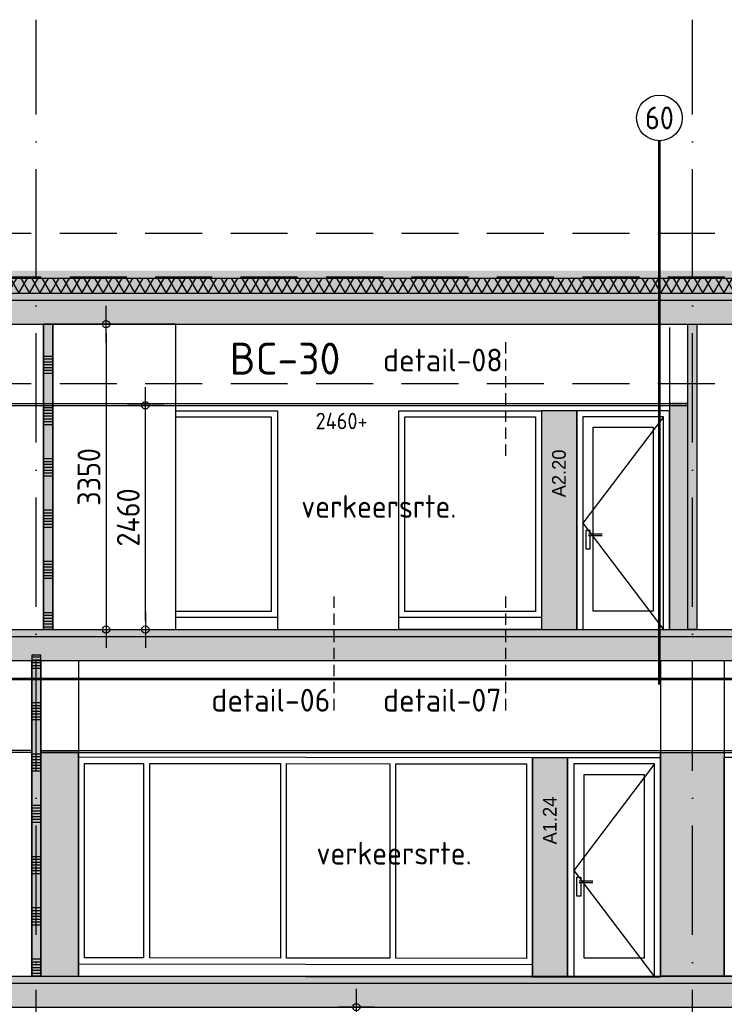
# Model space of a CAD drawing. Header units: millimetres. Extents: x -14070 to 121216, y 14949 to 85047.
# Tile 24 of 33: x 79918 to 87650, y 24080 to 34880. Entities that reach past the tile are written whole.
import ezdxf
from ezdxf.enums import TextEntityAlignment as Align

# ---------------------------------------------------------------- set-up
doc = ezdxf.new("R2010")
doc.units = ezdxf.units.MM
doc.header["$LTSCALE"] = 100
for name, pattern in [('ACAD_ISO10W100', [18, 12, -3, 0, -3]), ('gevels$0$ACAD_ISO10W100', [18, 12, -3, 0, -3]), ('HIDDEN2', [0.1875, 0.125, -0.0625])]:
    doc.linetypes.add(name, pattern=pattern)
doc.layers.get('Defpoints').update_dxf_attribs({"color": 181})
for name, color, linetype in [('A--L20--_bovenbouw', 8, 'Continuous'), ('A--L65--_beveiligingsinstallaties', 1, 'Continuous'), ('AM$1A---_MAATVOERING', 2, 'Continuous'), ('BURO_hoogtelijnen', 8, 'Continuous'), ('BURO_tekst', 7, 'Continuous'), ('BURO_tekst_kozijnmerken', 8, 'Continuous'), ('Detail_arcering_rood', 1, 'Continuous'), ('Detail_isolatie', 1, 'Continuous'), ('Detail_prefabbeton', 4, 'Continuous'), ('gevels$0$A--L$7--_stramien', 1, 'Continuous')]:
    doc.layers.add(name, color=color, linetype=linetype)
for name, color, linetype, true_color in [('RAL 5007', 7, 'Continuous', 0x376b8c), ('SCHIJF', 7, 'Continuous', 0xb1c9df), ('signs', 7, 'Continuous', 0x5f76a8)]:
    doc.layers.add(name, color=color, linetype=linetype, true_color=true_color)
doc.styles.add('BRON maatvoering', font='isocp.shx')
doc.styles.add('BRON standaard', font='isocp.shx')
doc.styles.add('BURO maatvoering', font='isocp.shx')
doc.styles.add('MAAR_logotekst', font='DIN1451Com-Mittelschrift.ttf')
doc.styles.add('MAAR_stempel', font='LTe50146.ttf')
doc.dimstyles.new('BURO maatvoering 1-100', dxfattribs={"dimscale": 100, "dimtxt": 2.5, "dimasz": 1, "dimexe": 125, "dimexo": 0, "dimtad": 1, "dimdec": 0, "dimzin": 12, "dimdsep": 46, "dimtxsty": 'BRON maatvoering', "dimblk": 'BURO_maatvoeringssymbool_01', "dimcen": 2, "dimse1": 1, "dimse2": 1, "dimclrd": 1, "dimclrt": 7, "dimadec": 0, "dimazin": 0, "dimtfac": 1, "dimtdec": 0, "dimtix": 1, "dimtofl": 0, "dimtmove": 0, "dimatfit": 3, "dimldrblk": 'DOT', "dimfxl": 1, "dimtolj": 1, "dimtzin": 0, "dimarcsym": 0})
pattern_1 = [(17, (0, 0), (10.314982, 31.9310436), [0, -32.64, -18.48, 0, -26.88]), (48, (0, 0), (-7.3662316, 32.468733), [0, -32.32, 0, -32.96, 0, -26.56]), (71, (0, 0), (-19.164631, 26.9052286), [0, -32, 0, -19.2, -26.32])]

# ---------------------------------------------------------------- blocks, each defined once
blk = doc.blocks.new('BURO_maatvoeringssymbool_01')
at = {"color": 1}
for p, q in [((0, -2), (0, 2)), ((-2, 0), (2, 0))]:
    blk.add_line(p, q, dxfattribs=at)
blk.add_circle((0, 0), 0.4, dxfattribs=at)
blk = doc.blocks.new('*D399')
at = {"layer": 'AM$1A---_MAATVOERING', "color": 1, "lineweight": -2, "transparency": 16777216}
blk.add_line((80866, 31440), (80866, 28290), dxfattribs=at)
at = {"layer": 'Defpoints', "color": 0, "transparency": 16777216}
for p in [(79258, 31540), (80866, 28190), (81527, 28190)]:
    blk.add_point(p, dxfattribs=at)
at = {"layer": 'AM$1A---_MAATVOERING', "color": 1, "lineweight": -2, "transparency": 16777216, "xscale": 100, "yscale": 100, "zscale": 100}
for p, rotation in [((80866, 31540), 90), ((80866, 28190), 270)]:
    blk.add_blockref('BURO_maatvoeringssymbool_01', p, dxfattribs=dict(at, rotation=rotation))
at = {"layer": 'AM$1A---_MAATVOERING', "color": 7, "transparency": 16777216, "insert": (80678, 29865), "char_height": 250, "attachment_point": 5, "rotation": 90, "style": 'BRON maatvoering'}
blk.add_mtext('\\A1;3350', dxfattribs=at)
blk = doc.blocks.new('_Dot')
at = {"color": 0, "linetype": 'ByBlock', "lineweight": -2}
blk.add_line((-0.5, 0), (-1, 0), dxfattribs=at)
at = {"color": 0, "linetype": 'ByBlock', "const_width": 0.5}
blk.add_lwpolyline([(-0.25, 0, 1), (0.25, 0, 1)], format="xyb", close=True, dxfattribs=at)
blk = doc.blocks.new('*D400')
at = {"layer": 'AM$1A---_MAATVOERING', "color": 1, "lineweight": -2, "transparency": 16777216}
blk.add_line((81297, 28290), (81297, 30550), dxfattribs=at)
at = {"layer": 'Defpoints', "color": 0, "transparency": 16777216}
for p in [(81297, 30650), (82294, 30650), (81550, 28190)]:
    blk.add_point(p, dxfattribs=at)
at = {"layer": 'AM$1A---_MAATVOERING', "color": 1, "lineweight": -2, "transparency": 16777216, "xscale": 100, "yscale": 100, "zscale": 100}
for p, rotation in [((81297, 30650), 90), ((81297, 28190), 270)]:
    blk.add_blockref('BURO_maatvoeringssymbool_01', p, dxfattribs=dict(at, rotation=rotation))
at = {"layer": 'AM$1A---_MAATVOERING', "color": 7, "transparency": 16777216, "insert": (81109, 29420), "char_height": 250, "attachment_point": 5, "rotation": 90, "style": 'BRON maatvoering'}
blk.add_mtext('\\A1;2460', dxfattribs=at)
blk = doc.blocks.new('*D404')
at = {"layer": 'AM$1A---_MAATVOERING', "color": 1, "lineweight": -2, "transparency": 16777216}
blk.add_line((83613, 23950), (83613, 19740), dxfattribs=at)
at = {"layer": 'Defpoints', "color": 0, "transparency": 16777216}
for p in [(82889, 24050), (83613, 19640), (84779, 19640)]:
    blk.add_point(p, dxfattribs=at)
at = {"layer": 'AM$1A---_MAATVOERING', "color": 1, "lineweight": -2, "transparency": 16777216, "xscale": 100, "yscale": 100, "zscale": 100}
for p, rotation in [((83613, 24050), 90), ((83613, 19640), 270)]:
    blk.add_blockref('BURO_maatvoeringssymbool_01', p, dxfattribs=dict(at, rotation=rotation))
at = {"layer": 'AM$1A---_MAATVOERING', "color": 7, "transparency": 16777216, "insert": (83426, 21845), "char_height": 250, "attachment_point": 5, "rotation": 90, "style": 'BRON maatvoering'}
blk.add_mtext('\\A1;4410', dxfattribs=at)
blk = doc.blocks.new('65_brandscheiding_01_P03_BV')
at = {"color": 3, "linetype": 'Continuous', "lineweight": -2}
blk.add_circle((0, 0), 2.5, dxfattribs=at)
at = {"color": 4, "linetype": 'Continuous', "lineweight": -2, "style": 'BURO maatvoering'}
blk.add_attdef('BURO_BRSCH:MIN', text='', height=2.5, dxfattribs=at).set_placement((0, 0), align=Align.MIDDLE_CENTER)

msp = doc.modelspace()

# ---------------------------------------------------------------- hatches: boundary and pattern name
h = msp.add_hatch()
h.set_pattern_fill('GRAVEL', color=256, scale=5)
h.set_pattern_definition([(228.0128, (-39797.528, 153711.018), (-1016.0008633, -1143.00140448), [17.08605, -1691.525]), (184.9697, (-39808.958, 153698.3185), (1524.00246531, 126.99910377), [29.32025, -2902.7]), (132.5104, (-39838.168, 153695.7785), (1269.99907592, -1397.00136462), [20.6741, -2046.735]), (267.2737, (-39887.698, 153664.0285), (126.99944854, 2539.99918267), [26.70025, -2643.32]), (292.8337, (-39888.968, 153637.3585), (-635.00180278, 1524.0008665), [26.1817, -2591.99]), (357.2737, (-39878.808, 153613.2285), (-2539.99918267, 126.99944854), [26.70025, -2643.32]), (37.6942, (-39852.138, 153611.9585), (-1651.00104306, -1269.99886785), [35.3097, -3495.655]), (72.2553, (-39824.198, 153633.5485), (889.00177827, 2794.0008103), [33.336, -3300.265]), (121.4296, (-39814.038, 153665.2985), (-1016.00026176, 1650.998058), [26.79065, -2652.275]), (175.2364, (-39828.008, 153688.158), (1396.99890265, -126.99880814), [30.58565, -1498.695]), (222.3974, (-39858.488, 153690.6985), (-1524.00004586, -1396.99818253), [39.5539, -3915.84]), (138.8141, (-39761.968, 153662.758), (-888.9994337, 761.99882786), [13.50025, -1336.53]), (171.4692, (-39772.128, 153671.6485), (1650.99747978, -254.00064), [25.6841, -2542.73]), (225, (-39797.53, 153675.46), (-3e-14, -126.999913), [17.96045, -161.6445]), (203.1986, (-39806.418, 153690.698), (635.0021413, 254.0011137), [9.67205, -957.53]), (291.8014, (-39815.308, 153686.888), (-127.000089, 381.0002454), [13.6783, -670.24]), (30.9638, (-39810.228, 153674.188), (380.9995977, 254.000198), [22.216, -718.315]), (161.5651, (-39791.178, 153685.62), (254.000116, -126.999811), [16.06435, -385.545]), (16.3895, (-39888.968, 153686.8885), (1270.0007007, 380.9992075), [22.5044, -2227.94]), (70.3462, (-39867.378, 153693.2385), (-507.99858443, -1396.99802443), [18.87995, -1869.11]), (293.1986, (-39791.178, 153711.018), (-254.0011137, 635.0021413), [19.344, -947.86]), (343.6105, (-39783.558, 153693.2385), (-1270.0007007, 380.9992075), [22.5044, -2227.94]), (339.444, (-39888.968, 153608.148), (-635.0007882, 253.9996918), [21.70175, -1063.385]), (294.7751, (-39868.648, 153600.5285), (-634.9985202, 1396.9993513), [18.1836, -1800.18]), (66.8014, (-39789.908, 153584.018), (254.0011137, 635.0021413), [19.344, -947.86]), (17.354, (-39782.288, 153601.7985), (-1651.0000891, -507.99923378), [21.28915, -2107.62]), (69.444, (-39852.138, 153584.018), (-253.9996918, -635.0007882), [10.8509, -1074.24]), (101.3099, (-39797.528, 153584.018), (-126.999373, 507.998373), [6.47575, -641.1]), (165.9638, (-39798.798, 153590.368), (381.0002677, -126.99978), [26.1817, -497.4525]), (186.009, (-39824.198, 153596.7185), (1269.99812722, 126.99970343), [24.26335, -2402.07]), (303.6901, (-39810.228, 153662.76), (-127.0000436, 253.999755), [18.3162, -439.589]), (353.1572, (-39800.068, 153647.5185), (2159.00089283, -254.00113758), [31.97785, -3165.8]), (60.9454, (-39768.318, 153643.708), (-507.9988183, -888.99788054), [13.0754, -1294.47]), (90, (-39761.97, 153655.14), (-127, 127), [7.62, -119.38]), (120.2564, (-39826.738, 153600.528), (507.99892334, -888.99955162), [17.64335, -1746.695]), (48.0128, (-39835.628, 153615.768), (1016.0008633, 1143.00140448), [34.17215, -1674.44]), (0, (-39812.77, 153641.17), (127, 127), [33.02, -93.98]), (325.3048, (-39779.748, 153641.1685), (-1269.99779955, 889.00008452), [20.0805, -1987.965]), (254.0546, (-39763.238, 153629.738), (-127.000324, -508.0012102), [18.49145, -906.085]), (207.646, (-39768.318, 153611.9585), (-2412.99915245, -1270.00079874), [30.10725, -2980.625]), (175.4261, (-39794.988, 153597.9885), (-1651.00038024, 126.99938556), [31.85145, -3153.29]), (175.4261, (-39794.988, 153597.9885), (-1651.00038024, 126.99938556), [31.85145, -3153.29])])
h.paths.add_polyline_path([(42030, 32128.5), (42030, 32046.5), (98424.3, 32046.5), (98424.3, 32128.5)])
h.paths.add_polyline_path([(38730, 32046.5), (38730, 32128.5), (22261, 32128.5), (22261, 32046.5)])
msp.add_hatch(color=60).paths.add_polyline_path([(87250, 31540), (87350, 31540), (87350, 28190), (87250, 28190)])
at = {"layer": 'A--L20--_bovenbouw', "linetype": 'Continuous', "lineweight": -3}
for points in [[(80280, 28190), (80280, 31540), (80180, 31540), (80180, 28190)], [(80150, 24390), (80150, 27910), (80050, 27910), (80050, 24390)]]:
    msp.add_hatch(color=249, dxfattribs=at).paths.add_polyline_path(points, flags=0)
h = msp.add_hatch(dxfattribs=at)
h.set_pattern_fill('SWAND', color=1, scale=5, angle=90, style=0)
h.set_pattern_definition([(180, (80280, 28190), (-2e-12, -562.5), []), (180, (80280, 28221.27), (-2e-12, -562.5), []), (180, (80280, 28252.5), (-2e-12, -562.5), []), (180, (80280, 28283.77), (-2e-12, -562.5), []), (180, (80280, 28315), (-2e-12, -562.5), []), (180, (80280, 28346.27), (-2e-12, -562.5), []), (180, (80280, 28377.5), (-2e-12, -562.5), [])])
h.paths.add_polyline_path([(80280, 28190), (80280, 31540), (80180, 31540), (80180, 28190)], flags=0)
h = msp.add_hatch(dxfattribs=at)
h.set_pattern_fill('SWAND', color=1, scale=5, angle=90, style=0)
h.set_pattern_definition([(180, (80150, 24390), (-2e-12, -562.5), []), (180, (80150, 24421.27), (-2e-12, -562.5), []), (180, (80150, 24452.5), (-2e-12, -562.5), []), (180, (80150, 24483.77), (-2e-12, -562.5), []), (180, (80150, 24515), (-2e-12, -562.5), []), (180, (80150, 24546.27), (-2e-12, -562.5), []), (180, (80150, 24577.5), (-2e-12, -562.5), [])])
h.paths.add_polyline_path([(80150, 24390), (80150, 27910), (80050, 27910), (80050, 24390)], flags=0)
at = {"layer": 'Detail_arcering_rood'}
h = msp.add_hatch(dxfattribs=at)
h.set_pattern_fill('ISOLATIE', color=256, scale=100, style=0)
h.set_pattern_definition([(60, (-39888.97, 153584.02), (-86.60254, 50), []), (120, (-39888.97, 153584.02), (-86.60254, -50), [])])
h.paths.add_polyline_path([(38730, 31880), (38730, 32044.5), (22261.5, 32044.5), (22261.5, 31880)])
h.paths.add_polyline_path([(42030, 32044.5), (42030, 31880), (98424.3, 31880), (98424.3, 32044.5)])
h = msp.add_hatch(dxfattribs=at)
h.set_pattern_fill('BETON', color=256, scale=2, style=0)
h.set_pattern_definition(pattern_1)
h.paths.add_polyline_path([(58510, 31800), (58510, 31880), (98424.3, 31880), (98424.3, 31540), (98274.3, 31540), (98274.3, 31800)])
h = msp.add_hatch(dxfattribs=at)
h.set_pattern_fill('PREFB', color=256, scale=2, style=0)
h.set_pattern_definition([(45, (24315.534, 166764.02), (-27.1529, 27.1529), []), (17, (24315.534, 166764.018), (10.314982, 31.9310436), [0, -32.64, -18.48, 0, -26.88]), (48, (24315.534, 166764.018), (-7.3662316, 32.468733), [0, -32.32, 0, -32.96, 0, -26.56]), (71, (24315.534, 166764.018), (-19.1646307, 26.9052286), [0, -32, 0, -192, -26.32])])
h.paths.add_polyline_path([(58510, 31540), (98274.3, 31540), (98274.3, 31800), (58510, 31800)])
h = msp.add_hatch(dxfattribs=at)
h.set_pattern_fill('BETON', color=256, scale=2, style=0)
h.set_pattern_definition(pattern_1)
h.paths.add_polyline_path([(77700, 28190), (94500, 28190), (94500, 28110), (77700, 28110)])
h = msp.add_hatch(dxfattribs=at)
h.set_pattern_fill('PREFB', color=256, scale=2, style=0)
h.set_pattern_definition([(45, (26373.824, 163074.02), (-27.1529, 27.1529), []), (17, (26373.824, 163074.018), (10.314982, 31.9310436), [0, -32.64, -18.48, 0, -26.88]), (48, (26373.824, 163074.018), (-7.3662316, 32.468733), [0, -32.32, 0, -32.96, 0, -26.56]), (71, (26373.824, 163074.018), (-19.1646307, 26.9052286), [0, -32, 0, -192, -26.32])])
h.paths.add_polyline_path([(77700, 27850), (94500, 27850), (94500, 28110), (77700, 28110)])
h = msp.add_hatch(dxfattribs=at)
h.set_pattern_fill('BETON', color=256, scale=2, style=0)
h.set_pattern_definition([(17, (1e-11, -3800), (10.314982, 31.9310436), [0, -32.64, -18.48, 0, -26.88]), (48, (1e-11, -3800), (-7.3662316, 32.468733), [0, -32.32, 0, -32.96, 0, -26.56]), (71, (1e-11, -3800), (-19.164631, 26.905229), [0, -32, 0, -19.2, -26.32])])
h.paths.add_polyline_path([(77700, 24390), (94500, 24390), (94500, 24310), (77700, 24310)])
h = msp.add_hatch(dxfattribs=at)
h.set_pattern_fill('PREFB', color=256, scale=2, style=0)
h.set_pattern_definition([(45, (26373.824, 159274.02), (-27.1529, 27.1529), []), (17, (26373.824, 159274.018), (10.314982, 31.9310436), [0, -32.64, -18.48, 0, -26.88]), (48, (26373.824, 159274.018), (-7.3662316, 32.468733), [0, -32.32, 0, -32.96, 0, -26.56]), (71, (26373.824, 159274.018), (-19.1646307, 26.9052286), [0, -32, 0, -192, -26.32])])
h.paths.add_polyline_path([(77700, 24050), (94500, 24050), (94500, 24310), (77700, 24310)])
at = {"layer": 'RAL 5007', "true_color": 0x376b8c}
h = msp.add_hatch(color=147, dxfattribs=at)
h.dxf.hatch_style = 1
h.paths.add_polyline_path([(87050, 30690), (87250, 30690), (87250, 28190), (87050, 28190)])
h = msp.add_hatch(color=147, dxfattribs=at)
h.dxf.hatch_style = 1
h.paths.add_polyline_path([(80150, 26843), (80563, 26843), (80563, 24390), (80150, 24390)])
h = msp.add_hatch(color=147, dxfattribs=at)
h.dxf.hatch_style = 1
h.paths.add_polyline_path([(86950, 26843), (87650, 26843), (87650, 24390), (86950, 24390)])

# ---------------------------------------------------------------- linework, layer by layer
for p, q in [((42030, 32046.5), (98423.7, 32046.5)), ((87050, 31504.4), (87050, 28190)), ((77380, 30670), (87250, 30670)), ((77380, 30650), (87250, 30650)), ((82745.4, 28323), (82745.4, 28190)), ((80563, 27850), (80563, 24390)), ((86950, 27850), (86950, 24390)), ((87650, 27850), (87650, 24390)), ((80050, 26863), (77380, 26863)), ((80050, 26843), (77380, 26843)), ((80150, 26863), (95125, 26863)), ((80150, 26843), (95125, 26843))]:
    msp.add_line(p, q)
for points in [[(58510, 31800), (58510, 31880), (98424.3, 31880), (98424.3, 31540), (98274.3, 31540), (98274.3, 31800), (58510, 31800)], [(80180, 31540), (80280, 31540), (80280, 28190), (80180, 28190)], [(81630, 31540), (80280, 31540), (80280, 28190), (81630, 28190)], [(87250, 31540), (87350, 31540), (87350, 28190), (87250, 28190)], [(85645.4, 28190), (84078.4, 28190), (84078.4, 30590), (85645.4, 30590)], [(84078.4, 30590), (85645.4, 30590), (85645.4, 28323), (84078.4, 28323)], [(86030, 28190), (87050, 28190), (87050, 30590), (86030, 30590)], [(77700, 28190), (94500, 28190), (94500, 28110), (77700, 28110)], [(80050, 27850), (80150, 27850), (80150, 24390), (80050, 24390)], [(80563, 26843), (80150, 26843), (80150, 24390), (80563, 24390)], [(85545.4, 26783), (80563, 26790), (80563, 24523), (85545.4, 24516)], [(86950, 26843), (87650, 26843), (87650, 24390), (86950, 24390)], [(88670, 24390), (87650, 24390), (87650, 26790), (88670, 26790)], [(85930, 24383), (86950, 24383), (86950, 26783), (85930, 26783)], [(77700, 24390), (94500, 24390), (94500, 24310), (77700, 24310)]]:
    msp.add_lwpolyline(points, close=True)
for points in [[(81630, 30590), (82745.4, 30590), (82745.4, 28323), (81630, 28323)], [(86179.6, 29240.2), (86179.6, 29276.4), (86129.6, 29276.4), (86129.6, 29076.4), (86179.6, 29076.4), (86179.6, 29220.2)], [(86158.5, 29240.2), (86308.5, 29240.2)], [(86308.5, 29220.2), (86158.5, 29220.2)], [(86079.6, 25433.2), (86079.6, 25469.4), (86029.6, 25469.4), (86029.6, 25269.4), (86079.6, 25269.4), (86079.6, 25413.2)], [(86058.5, 25433.2), (86208.5, 25433.2)], [(86208.5, 25413.2), (86058.5, 25413.2)]]:
    msp.add_lwpolyline(points)
at = {"color": 253, "true_color": 0xa5a6ac}
for points in [[(86030, 30590), (85645.4, 30590), (85645.4, 28190), (86030, 28190)], [(85930, 26783), (85545.4, 26783), (85545.4, 24383), (85930, 24383)]]:
    msp.add_lwpolyline(points, close=True, dxfattribs=at)
at = {"color": 1}
msp.add_lwpolyline([(81630, 30523), (82678.4, 30523), (82678.4, 28390), (81630, 28390)], dxfattribs=at)
for points in [[(84145.4, 30523), (85578.4, 30523), (85578.4, 28390), (84145.4, 28390)], [(86983, 30523), (86097, 30523), (86097, 28190), (86983, 28190)], [(86869, 28392.6), (86211, 28392.6), (86211, 30409), (86869, 30409)], [(80563, 24390), (85545.4, 24383), (85545.4, 26783), (80563, 26790)], [(80630, 26723), (81278.4, 26722.1), (81278.4, 24589.1), (80630, 24590)], [(80630, 26723), (81278.4, 26722.1), (81278.4, 24589.1), (80630, 24590)], [(81345.4, 26722), (82778.4, 26719.9), (82778.4, 24586.9), (81345.4, 24589)], [(81345.4, 26722), (82778.4, 26719.9), (82778.4, 24586.9), (81345.4, 24589)], [(82845.4, 26719.8), (83978.4, 26718.2), (83978.4, 24585.2), (82845.4, 24586.8)], [(82845.4, 26719.8), (83978.4, 26718.2), (83978.4, 24585.2), (82845.4, 24586.8)], [(84045.4, 26718.1), (85478.4, 26716), (85478.4, 24583), (84045.4, 24585.1)], [(84045.4, 26718.1), (85478.4, 26716), (85478.4, 24583), (84045.4, 24585.1)], [(86883, 26716), (85997, 26716), (85997, 24383), (86883, 24383)], [(86769, 24585.6), (86111, 24585.6), (86111, 26602), (86769, 26602)]]:
    msp.add_lwpolyline(points, close=True, dxfattribs=at)
at = {"color": 8}
for points in [[(86983, 30523), (86097, 29356.5), (86983, 28190)], [(86883, 26716), (85997, 25549.5), (86883, 24383)]]:
    msp.add_lwpolyline(points, dxfattribs=at)
at = {"color": 60}
msp.add_solid([(42029.1, 32128), (98424.3, 32128), (42030, 31880), (98424.3, 31880)], dxfattribs=at)
at = {"layer": 'A--L20--_bovenbouw', "color": 2, "linetype": 'Continuous', "lineweight": -3}
for p, q in [((80280, 31540), (80180, 31540)), ((80180, 31540), (80180, 28190)), ((80280, 28190), (80280, 31540)), ((80180, 28190), (80280, 28190)), ((80150, 27910), (80050, 27910)), ((80050, 27910), (80050, 24390)), ((80150, 24390), (80150, 27910)), ((80050, 24390), (80150, 24390))]:
    msp.add_line(p, q, dxfattribs=at)
at = {"layer": 'A--L65--_beveiligingsinstallaties', "color": 1, "linetype": 'ACAD_ISO10W100', "ltscale": 0.3, "true_color": 0xf50004, "const_width": 30}
for points in [[(86938, 27586.6), (86938, 33552.5)], [(96142, 27647.6), (77133, 27647.6)]]:
    msp.add_lwpolyline(points, dxfattribs=at)
at = {"layer": 'BURO_hoogtelijnen', "linetype": 'HIDDEN2', "ltscale": 50}
for p, q in [((-5891.8, 32540), (103000, 32540)), ((-5891.8, 32540), (103000, 32540)), ((42030, 32060), (103000, 32060)), ((-5891.8, 30890), (103000, 30890)), ((-5891.8, 28190), (103000, 28190)), ((-5891.8, 24390), (103000, 24390))]:
    msp.add_line(p, q, dxfattribs=at)
at = {"layer": 'BURO_tekst_kozijnmerken', "color": 3, "linetype": 'HIDDEN2', "ltscale": 10}
for p, q in [((85249.2, 31344.4), (85249.2, 30084.9)), ((83365.7, 28554), (83365.7, 27294.5)), ((85249.2, 28554), (85249.2, 27294.5))]:
    msp.add_line(p, q, dxfattribs=at)
at = {"layer": 'Detail_isolatie'}
msp.add_line((42030, 32044.5), (98424.3, 32044.5), dxfattribs=at)
at = {"layer": 'Detail_prefabbeton'}
for points in [[(58510, 31540), (98274.3, 31540), (98274.3, 31800), (58510, 31800)], [(77700, 27850), (94500, 27850), (94500, 28110), (77700, 28110)], [(77700, 24050), (94500, 24050), (94500, 24310), (77700, 24310)]]:
    msp.add_lwpolyline(points, close=True, dxfattribs=at)
at = {"layer": 'gevels$0$A--L$7--_stramien', "color": 1, "linetype": 'gevels$0$ACAD_ISO10W100', "lineweight": -3}
for p, q in [((80100, 17640), (80100, 34880)), ((87300, 17640), (87300, 34880))]:
    msp.add_line(p, q, dxfattribs=at)
at = {"layer": 'SCHIJF'}
for points in [[(85645.4, 30590), (86034.4, 30590), (85645.4, 28190), (86034.4, 28190)], [(85545.4, 26783), (85934.4, 26783), (85545.4, 24383), (85934.4, 24383)]]:
    msp.add_solid(points, dxfattribs=at)

# ---------------------------------------------------------------- block references
at = {"layer": 'A--L65--_beveiligingsinstallaties', "color": 1, "linetype": 'Continuous', "lineweight": -3, "xscale": 100, "yscale": 100, "zscale": 100}
msp.add_blockref('65_brandscheiding_01_P03_BV', (86938, 33802.5), dxfattribs=at).add_auto_attribs({'BURO_BRSCH:MIN': '60'})

# ---------------------------------------------------------------- texts
at = {"layer": 'BURO_tekst', "color": 1, "linetype": 'ACAD_ISO10W100', "ltscale": 0.3, "true_color": 0xf50004, "style": 'MAAR_logotekst'}
msp.add_text('BC-30', height=350, dxfattribs=at).set_placement((82221.9, 30987.5))
at = {"layer": 'BURO_tekst', "color": 1, "style": 'BRON standaard'}
msp.add_text('2460+', height=180, dxfattribs=at).set_placement((83165.3, 30388.2))
at = {"layer": 'BURO_tekst', "color": 2, "style": 'BRON standaard'}
for p in [(83008, 29416.3), (83175, 25613.1)]:
    msp.add_text('verkeersrte.', height=250, dxfattribs=at).set_placement(p)
at = {"layer": 'BURO_tekst_kozijnmerken', "color": 2, "style": 'MAAR_logotekst'}
for s, p in [('detail-08', (83904.9, 31021.7)), ('detail-06', (82021.4, 27290.8)), ('detail-07', (83904.9, 27290.8))]:
    msp.add_text(s, height=250, dxfattribs=at).set_placement(p)
at = {"layer": 'signs', "style": 'MAAR_stempel'}
for s, p in [('A2.20', (85910.1, 29641.1)), ('A1.24', (85810.1, 25834.1))]:
    msp.add_text(s, height=150, rotation=90, dxfattribs=at).set_placement(p)

# ---------------------------------------------------------------- dimensions: what is measured, and where the dimension line sits
at = {"layer": 'AM$1A---_MAATVOERING'}
for base, p1, p2, picture, middle in [((80866, 28190), (79258.3, 31540), (81527, 28190), '*D399', (80678.5, 29865)), ((81297, 30650), (81550, 28190), (82293.7, 30650), '*D400', (81109.5, 29420)), ((83613, 19640), (82889.3, 24050), (84779, 19640), '*D404', (83425.5, 21845))]:
    dim = msp.add_linear_dim(base=base, p1=p1, p2=p2, angle=90, dimstyle='BURO maatvoering 1-100', dxfattribs=at)
    dim.commit()
    dim.dimension.update_dxf_attribs({"geometry": picture, "text_midpoint": middle})

doc.saveas('drawing.dxf')
